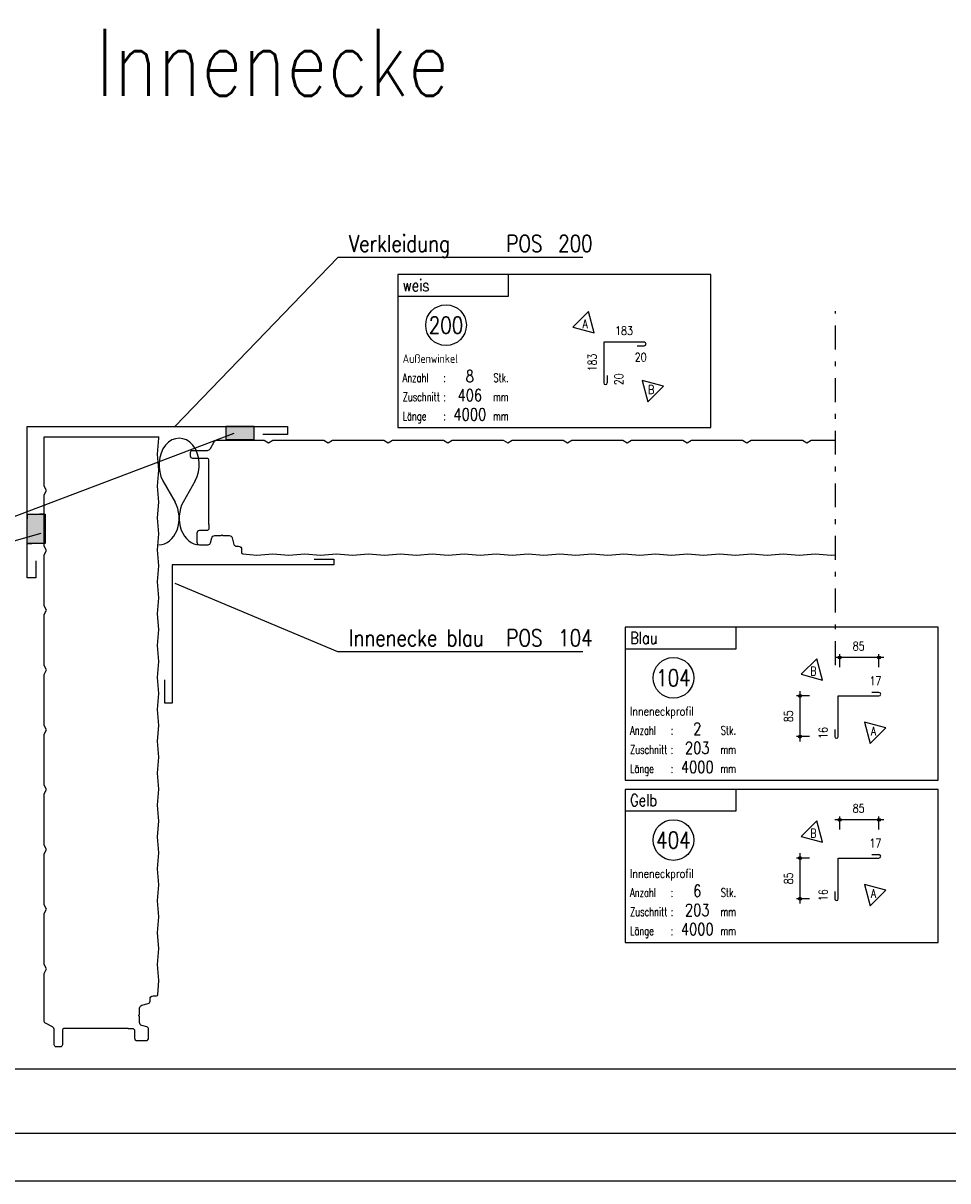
# Model space of a CAD drawing. Extents: x 0 to 238, y 0 to 168.
# Tile 2 of 31: x 22 to 42, y 0 to 24. Entities that reach past the tile are written whole.
import ezdxf
from ezdxf.enums import TextEntityAlignment as Align

# ---------------------------------------------------------------- set-up
doc = ezdxf.new("R2010")
doc.units = 0
doc.header["$LTSCALE"] = 2
doc.header["$MEASUREMENT"] = 0
for name, pattern in [('AUSGEZOGEN', [0]), ('PUNKT_WEIT', [5, 0, -5]), ('STRICHPUNKT', [1, 0.5, -0.25, 0, -0.25])]:
    doc.linetypes.add(name, pattern=pattern)
doc.layers.get('0').update_dxf_attribs({"linetype": 'CONTINUOUS'})
doc.layers.get('DEFPOINTS').update_dxf_attribs({"linetype": 'AUSGEZOGEN'})
for name, color, linetype in [('GER', 7, 'AUSGEZOGEN'), ('T__KONS', 3, 'CONTINUOUS'), ('T__KT', 7, 'AUSGEZOGEN'), ('T__RAND', 7, 'CONTINUOUS'), ('T__SCHR', 7, 'CONTINUOUS'), ('T__TEXT', 2, 'AUSGEZOGEN')]:
    doc.layers.add(name, color=color, linetype=linetype)
doc.styles.add('SIMPLEX7', font='simplexd', dxfattribs={"width": 0.7})
doc.styles.add('SIMPLEX8', font='simplexd', dxfattribs={"width": 0.8})

# ---------------------------------------------------------------- blocks, each defined once
blk = doc.blocks.new('ASO_BORDER')
at = {"color": 0, "linetype": 'ByBlock'}
blk.add_line((0, 0), (1, 0), dxfattribs=at)
blk = doc.blocks.new('SOFI-IRAN')
at = {"layer": 'T__RAND', "color": 0, "linetype": 'ByBlock', "xscale": 232.8, "yscale": 166.2}
blk.add_blockref('ASO_BORDER', (0, 0), dxfattribs=at)
blk = doc.blocks.new('KDTEXT')
at = {"layer": 'T__KT', "color": 2, "style": 'SIMPLEX8', "width": 0.8}
for tag, p in [('KD-NAME1', (0, 0.012)), ('KD-TITEL1', (0.329, 0.012)), ('KD-NAME2', (0, -0.047)), ('KD-TITEL2', (0.329, -0.047))]:
    blk.add_attdef(tag, p, '', height=0.035, dxfattribs=at)
at = {"layer": 'T__KT', "color": 3, "style": 'SIMPLEX8', "width": 0.8}
for tag, p in [('KD-POS1', (0.4373, 0.012)), ('KD-POS2', (0.4373, -0.047))]:
    blk.add_attdef(tag, p, '', height=0.035, dxfattribs=at)
blk = doc.blocks.new('*U599')
at = {"color": 0}
blk.add_solid([(26.71, 15.496), (27.302, 15.496), (26.71, 15.769), (27.302, 15.769)], dxfattribs=at)
blk = doc.blocks.new('*U600')
at = {"color": 0}
blk.add_solid([(22.553, 13.321), (22.91, 13.321), (22.553, 13.936), (22.91, 13.936)], dxfattribs=at)
blk = doc.blocks.new('ASOWDBLK')
at = {"color": 0, "linetype": 'Continuous'}
for p, q in [((0.05, 0.6), (0.2, 0.4)), ((0.45, 0.6), (0.3, 0.4))]:
    blk.add_line(p, q, dxfattribs=at)
for centre, start, end in [((0.25, 0.75), 323.1301, 216.8699), ((0, 0.25), 270, 36.8699), ((0.5, 0.25), 143.1301, 270)]:
    blk.add_arc(centre, 0.25, start, end, dxfattribs=at)
blk = doc.blocks.new('*U601')
at = {"color": 0, "linetype": 'ByBlock', "xscale": 1.689643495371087, "yscale": 2.225736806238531, "zscale": 1.689643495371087}
blk.add_blockref('ASOWDBLK', (25.31, 13.296), dxfattribs=at)
blk = doc.blocks.new('KT-DREIECK')
at = {"layer": 'T__KT'}
blk.add_lwpolyline([(-0.231, 0.133), (0, -0.266), (0.231, 0.133)], close=True, dxfattribs=at)
blk = doc.blocks.new('KT-TEXTE')
at = {"layer": 'T__KT', "color": 8}
blk.add_lwpolyline([(0, -3.2), (6.541, -3.2), (6.541, 0), (0, 0)], close=True, dxfattribs=at)
blk.add_lwpolyline([(0, -0.45), (2.315, -0.45), (2.315, 0)], dxfattribs=at)
at = {"layer": 'T__KT', "color": 1}
blk.add_circle((1.006, -1.058), 0.425, dxfattribs=at)
at = {"layer": 'GER', "style": 'SIMPLEX7', "width": 0.7}
for s, p in [('Anzahl', (0.1, -2.247)), ('Zuschnitt', (0.1, -2.647)), ('Länge', (0.1, -3.047))]:
    blk.add_text(s, height=0.18, dxfattribs=at).set_placement(p)
for s, p in [(':', (1.004, -2.247)), ('Stk.', (2.315, -2.247)), (':', (1.004, -2.647)), ('mm', (2.315, -2.647)), (':', (1.004, -3.047)), ('mm', (2.315, -3.047))]:
    blk.add_text(s, height=0.18, dxfattribs=at).set_placement(p, align=Align.RIGHT)
blk = doc.blocks.new('KT_INN01')
at = {"layer": 'T__KT', "color": 15}
for p, q in [((5.402, -0.636), (4.382, -0.636)), ((4.482, -0.836), (4.482, -0.566)), ((5.302, -0.836), (5.302, -0.566)), ((3.852, -1.436), (3.582, -1.436)), ((3.652, -2.386), (3.652, -1.336)), ((3.852, -2.286), (3.582, -2.286))]:
    blk.add_line(p, q, dxfattribs=at)
at = {"layer": 'T__KT', "color": 11}
for p, q in [((4.452, -2.286), (4.452, -1.436)), ((4.452, -1.436), (5.302, -1.436)), ((5.152, -1.361), (5.302, -1.361)), ((4.377, -2.135), (4.377, -2.285))]:
    blk.add_line(p, q, dxfattribs=at)
at = {"layer": 'T__KT', "color": 15}
for centre in [(4.482, -0.636), (5.302, -0.636), (3.652, -1.436), (3.652, -2.286)]:
    blk.add_circle(centre, 0.03, dxfattribs=at)
at = {"layer": 'T__KT', "color": 11}
for centre, start, end in [((5.302, -1.399), 270, 90), ((4.414, -2.285), 180, 357.5093)]:
    blk.add_arc(centre, 0.0375, start, end, dxfattribs=at)
at = {"layer": 'T__KT'}
blk.add_blockref('KT-TEXTE', (0, 0), dxfattribs=at)
for p, rotation in [((3.932, -0.916), 165), ((5.189, -2.174), 225)]:
    blk.add_blockref('KT-DREIECK', p, dxfattribs=dict(at, rotation=rotation))
at = {"layer": 'T__KT', "style": 'SIMPLEX8', "width": 0.8}
for s, p in [('B', (3.932, -0.916)), ('A', (5.189, -2.174))]:
    blk.add_text(s, height=0.18, dxfattribs=at).set_placement(p, align=Align.MIDDLE)
at = {"layer": 'T__KT', "color": 1, "style": 'SIMPLEX8', "width": 0.8}
blk.add_attdef('KT-HPOS', (0.1, -0.35), '', height=0.25, dxfattribs=at)
at = {"layer": 'T__KT', "style": 'SIMPLEX8', "width": 0.8}
for tag, p in [('KT-Z01', (4.877, -0.396)), ('KT-Z03', (5.227, -1.121))]:
    blk.add_attdef(tag, text='', height=0.18, dxfattribs=at).set_placement(p, align=Align.MIDDLE)
at = {"layer": 'T__KT', "color": 2, "style": 'SIMPLEX8', "width": 0.8}
blk.add_attdef('KT-UPOS', text='', height=0.35, dxfattribs=at).set_placement((1.006, -1.059), align=Align.MIDDLE)
at = {"layer": 'T__KT', "style": 'SIMPLEX8', "width": 0.8}
for tag, flags, p in [('KT-TYP', 1, (1.485, -0.846)), ('KT-AZK', 9, (1.485, -1.271))]:
    blk.add_attdef(tag, text='', height=0.18, dxfattribs=dict(at, flags=flags)).set_placement(p, align=Align.MIDDLE_LEFT)
at = {"layer": 'T__KT', "style": 'SIMPLEX8', "width": 0.8, "flags": 8}
blk.add_attdef('KT-NAME', (0.1, -1.847), '', height=0.18, dxfattribs=at)
at = {"layer": 'T__KT', "style": 'SIMPLEX8', "width": 0.8}
for tag, p in [('KT-Z02', (3.412, -1.861)), ('KT-Z04', (4.137, -2.21))]:
    blk.add_attdef(tag, text='', height=0.18, rotation=90, dxfattribs=at).set_placement(p, align=Align.MIDDLE)
at = {"layer": 'T__KT', "color": 1, "style": 'SIMPLEX8', "width": 0.8}
for tag, p in [('KT-STK', (1.504, -2.247)), ('KT-Z', (1.504, -2.647)), ('KT-L', (1.504, -3.047))]:
    blk.add_attdef(tag, text='', height=0.25, dxfattribs=at).set_placement(p, align=Align.CENTER)
blk = doc.blocks.new('KT_INN05')
at = {"layer": 'T__KT', "color": 11}
for p, q in [((5.152, -1.413), (4.302, -1.413)), ((4.302, -1.413), (4.302, -2.263)), ((5, -1.488), (5.15, -1.488)), ((4.377, -2.113), (4.377, -2.263))]:
    blk.add_line(p, q, dxfattribs=at)
for centre, start, end in [((5.15, -1.451), 270, 87.5093), ((4.339, -2.263), 180, 0)]:
    blk.add_arc(centre, 0.0375, start, end, dxfattribs=at)
at = {"layer": 'T__KT'}
blk.add_blockref('KT-TEXTE', (0, 0), dxfattribs=at)
for p, rotation in [((3.916, -1.027), 45), ((5.293, -2.404), 225)]:
    blk.add_blockref('KT-DREIECK', p, dxfattribs=dict(at, rotation=rotation))
at = {"layer": 'T__KT', "style": 'SIMPLEX8', "width": 0.8}
for s, p in [('A', (3.916, -1.027)), ('B', (5.293, -2.404))]:
    blk.add_text(s, height=0.18, dxfattribs=at).set_placement(p, align=Align.MIDDLE)
at = {"layer": 'T__KT', "color": 1, "style": 'SIMPLEX8', "width": 0.8}
blk.add_attdef('KT-HPOS', (0.1, -0.35), '', height=0.25, dxfattribs=at)
at = {"layer": 'T__KT', "color": 2, "style": 'SIMPLEX8', "width": 0.8}
blk.add_attdef('KT-UPOS', text='', height=0.35, dxfattribs=at).set_placement((1.006, -1.059), align=Align.MIDDLE)
at = {"layer": 'T__KT', "style": 'SIMPLEX8', "width": 0.8}
for tag, flags, p in [('KT-TYP', 1, (1.485, -0.846)), ('KT-AZK', 9, (1.485, -1.271))]:
    blk.add_attdef(tag, text='', height=0.18, dxfattribs=dict(at, flags=flags)).set_placement(p, align=Align.MIDDLE_LEFT)
for tag, p in [('KT-Z01', (4.727, -1.173)), ('KT-Z04', (5.075, -1.728))]:
    blk.add_attdef(tag, text='', height=0.18, dxfattribs=at).set_placement(p, align=Align.MIDDLE)
at = {"layer": 'T__KT', "style": 'SIMPLEX8', "width": 0.8, "flags": 8}
blk.add_attdef('KT-NAME', (0.1, -1.847), '', height=0.18, dxfattribs=at)
at = {"layer": 'T__KT', "style": 'SIMPLEX8', "width": 0.8}
for tag, p in [('KT-Z02', (4.062, -1.838)), ('KT-Z03', (4.617, -2.188))]:
    blk.add_attdef(tag, text='', height=0.18, rotation=90, dxfattribs=at).set_placement(p, align=Align.MIDDLE)
at = {"layer": 'T__KT', "color": 1, "style": 'SIMPLEX8', "width": 0.8}
for tag, p in [('KT-STK', (1.504, -2.247)), ('KT-Z', (1.504, -2.647)), ('KT-L', (1.504, -3.047))]:
    blk.add_attdef(tag, text='', height=0.25, dxfattribs=at).set_placement(p, align=Align.CENTER)

msp = doc.modelspace()

# ---------------------------------------------------------------- linework, layer by layer
at = {"layer": 'DEFPOINTS', "color": 6, "linetype": 'PUNKT_WEIT'}
for points in [[(27.302, 15.769), (26.71, 15.769), (26.71, 15.496), (27.302, 15.496)], [(22.91, 13.936), (22.553, 13.936), (22.553, 13.321), (22.91, 13.321)]]:
    msp.add_lwpolyline(points, close=True, dxfattribs=at)
at = {"layer": 'T__KONS', "color": 1, "linetype": 'STRICHPUNKT', "ltscale": 0.5}
msp.add_line((39.453, 10.779), (39.453, 18.175), dxfattribs=at)
at = {"layer": 'T__KONS', "color": 1}
for p, q in [((16.818, 11.814), (26.884, 15.625)), ((22.91, 15.553), (25.308, 15.553)), ((26.356, 13.722), (26.356, 14.929)), ((24.669, 3.186), (23.461, 3.186))]:
    msp.add_line(p, q, dxfattribs=at)
at = {"layer": 'T__KONS', "color": 2}
for points in [[(22.736, 12.957), (22.736, 12.604), (22.553, 12.604), (22.553, 15.769), (27.997, 15.769), (27.997, 15.598), (27.484, 15.598)], [(28.555, 12.991), (28.965, 12.991), (28.965, 12.877), (25.583, 12.877), (25.583, 9.986), (25.435, 9.986), (25.435, 10.475)]]:
    msp.add_lwpolyline(points, dxfattribs=at)
at = {"layer": 'T__KONS', "color": 1}
for points in [[(26.71, 15.496), (27.302, 15.496), (27.302, 15.769), (26.71, 15.769)], [(22.929, 13.321), (22.553, 13.321), (22.553, 13.936), (22.929, 13.936)]]:
    msp.add_lwpolyline(points, close=True, dxfattribs=at)
at = {"layer": 'T__KONS', "color": 2}
for points in [[(23.461, 3.186), (23.337, 3.186, 0.414214), (23.291, 3.14), (23.291, 2.845, -0.414214), (23.246, 2.799), (23.167, 2.799, -0.414214), (23.121, 2.845), (23.121, 3.151, 0.27453), (23.082, 3.216), (22.94, 3.294, -0.27453), (22.91, 3.344), (22.91, 4.337), (22.963, 4.428), (22.91, 4.519), (22.91, 5.587), (22.963, 5.678), (22.91, 5.769), (22.91, 6.837), (22.963, 6.928), (22.91, 7.019), (22.91, 8.087), (22.963, 8.178), (22.91, 8.269), (22.91, 9.337), (22.963, 9.428), (22.91, 9.519), (22.91, 10.587), (22.963, 10.678), (22.91, 10.769), (22.91, 11.837), (22.963, 11.928), (22.91, 12.019), (22.91, 13.087), (22.963, 13.178), (22.91, 13.269), (22.91, 14.337), (22.963, 14.428), (22.91, 14.519), (22.91, 15.553)], [(24.669, 3.186), (24.749, 3.186, -0.414214), (24.801, 3.134), (24.801, 2.985, 0.414214), (24.853, 2.933), (25.043, 2.933, 0.414214), (25.095, 2.985), (25.095, 3.168, 0.348658), (25.055, 3.219), (24.954, 3.246, -0.348658), (24.905, 3.308), (24.905, 3.429, 0.210241), (24.9, 3.442), (24.897, 3.444, -0.439926), (24.897, 3.469), (24.9, 3.472, 0.210241), (24.905, 3.484), (24.905, 3.608, -0.33946), (24.952, 3.669), (25.086, 3.705, 0.33946), (25.125, 3.755), (25.125, 3.804, -0.414214), (25.188, 3.868), (25.26, 3.868, 0.389689), (25.285, 3.891), (25.31, 4.186), (25.282, 4.519), (25.31, 4.853), (25.282, 5.186), (25.31, 5.52), (25.282, 5.853), (25.31, 6.186), (25.282, 6.52), (25.31, 6.853), (25.282, 7.187), (25.31, 7.52), (25.282, 7.853), (25.31, 8.187), (25.282, 8.52), (25.31, 8.854), (25.282, 9.187), (25.31, 9.52), (25.282, 9.854), (25.31, 10.187), (25.282, 10.521), (25.31, 10.854), (25.282, 11.187), (25.31, 11.521), (25.282, 11.854), (25.31, 12.188), (25.282, 12.521), (25.31, 12.854), (25.282, 13.188), (25.31, 13.521), (25.282, 13.855), (25.31, 14.188), (25.282, 14.521), (25.31, 14.855), (25.282, 15.188), (25.31, 15.522), (25.308, 15.553)], [(26.356, 14.929), (26.356, 15.054, 0.414214), (26.31, 15.099), (26.016, 15.099, -0.414214), (25.97, 15.145), (25.97, 15.224, -0.414214), (26.016, 15.269), (26.322, 15.269, 0.27453), (26.387, 15.308), (26.464, 15.45, -0.27453), (26.515, 15.48), (27.508, 15.48), (27.599, 15.428), (27.69, 15.48), (28.758, 15.48), (28.849, 15.428), (28.94, 15.48), (30.008, 15.48), (30.099, 15.428), (30.19, 15.48), (31.258, 15.48), (31.349, 15.428), (31.44, 15.48), (32.508, 15.48), (32.599, 15.428), (32.69, 15.48), (33.758, 15.48), (33.849, 15.428), (33.94, 15.48), (35.008, 15.48), (35.099, 15.428), (35.19, 15.48), (36.258, 15.48), (36.349, 15.428), (36.44, 15.48), (37.508, 15.48), (37.599, 15.428), (37.69, 15.48), (38.758, 15.48), (38.849, 15.428), (38.94, 15.48), (39.453, 15.48)], [(26.356, 13.722), (26.356, 13.642, -0.414214), (26.304, 13.59), (26.155, 13.59, 0.414214), (26.103, 13.538), (26.103, 13.348, 0.414214), (26.155, 13.296), (26.339, 13.296, 0.348658), (26.389, 13.336), (26.416, 13.437, -0.348658), (26.478, 13.486), (26.6, 13.486, 0.210241), (26.612, 13.491), (26.615, 13.494, -0.439926), (26.64, 13.494), (26.642, 13.491, 0.210241), (26.655, 13.486), (26.778, 13.486, -0.33946), (26.839, 13.439), (26.875, 13.304, 0.33946), (26.925, 13.266), (26.975, 13.266, -0.414214), (27.038, 13.202), (27.038, 13.131, 0.389689), (27.062, 13.105), (27.356, 13.08), (27.69, 13.109), (28.023, 13.08), (28.357, 13.109), (28.69, 13.08), (29.023, 13.109), (29.357, 13.08), (29.69, 13.109), (30.024, 13.08), (30.357, 13.109), (30.69, 13.08), (31.024, 13.109), (31.357, 13.08), (31.691, 13.109), (32.024, 13.08), (32.357, 13.109), (32.691, 13.08), (33.024, 13.109), (33.358, 13.08), (33.691, 13.109), (34.024, 13.08), (34.358, 13.109), (34.691, 13.08), (35.025, 13.109), (35.358, 13.08), (35.691, 13.109), (36.025, 13.08), (36.358, 13.109), (36.692, 13.08), (37.025, 13.109), (37.358, 13.08), (37.692, 13.109), (38.025, 13.08), (38.359, 13.109), (38.692, 13.08), (39.025, 13.109), (39.359, 13.08), (39.453, 13.088)]]:
    msp.add_lwpolyline(points, format="xyb", dxfattribs=at)
at = {"layer": 'T__KT', "color": 1}
for points in [[(34.169, 19.298), (29.049, 19.298), (25.648, 15.777)], [(11.121, 11.814), (16.818, 11.814), (22.851, 13.537)], [(34.169, 11.054), (29.049, 11.054), (25.648, 12.484)]]:
    msp.add_lwpolyline(points, dxfattribs=at)

# ---------------------------------------------------------------- block references
at = {"layer": 'DEFPOINTS', "color": 6, "linetype": 'Continuous', "xscale": 191.4579940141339, "yscale": 50.03289031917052, "zscale": 191.4579940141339}
msp.add_blockref('ASO_BORDER', (6.08, 2.339), dxfattribs=at)
at = {"layer": 'T__KONS', "color": 7}
for name, p, values in [('KT_INN05', (30.304, 18.943), {'KT-HPOS': 'weis', 'KT-UPOS': '200', 'KT-STK': '8', 'KT-Z': '406', 'KT-L': '4000', 'KT-Z01': '183', 'KT-Z02': '183', 'KT-NAME': 'Außenwinkel', 'KT-Z03': '20', 'KT-Z04': '20'}), ('KT_INN01', (35.057, 11.572), {'KT-HPOS': 'Blau', 'KT-UPOS': '104', 'KT-STK': '2', 'KT-Z': '203', 'KT-L': '4000', 'KT-Z01': '85', 'KT-Z02': '85', 'KT-NAME': 'Inneneckprofil', 'KT-Z03': '17', 'KT-Z04': '16'}), ('KT_INN01', (35.057, 8.182), {'KT-HPOS': 'Gelb', 'KT-UPOS': '404', 'KT-STK': '6', 'KT-Z': '203', 'KT-L': '4000', 'KT-Z01': '85', 'KT-Z02': '85', 'KT-NAME': 'Inneneckprofil', 'KT-Z03': '17', 'KT-Z04': '16'})]:
    msp.add_blockref(name, p, dxfattribs=at).add_auto_attribs(values)
at = {"layer": 'T__KT', "xscale": 10, "yscale": 10, "zscale": 10}
for p, values in [((29.281, 19.298), {'KD-NAME1': 'Verkleidung', 'KD-TITEL1': 'POS', 'KD-POS1': '200'}), ((29.281, 11.054), {'KD-NAME1': 'Innenecke blau', 'KD-TITEL1': 'POS', 'KD-POS1': '104'})]:
    msp.add_blockref('KDTEXT', p, dxfattribs=at).add_auto_attribs(values)
at = {"layer": 'T__RAND', "color": 7, "xscale": 237.8, "yscale": 168.2}
msp.add_blockref('ASO_BORDER', (0, 0), dxfattribs=at)
at = {"layer": 'T__RAND', "color": 3, "linetype": 'Continuous'}
msp.add_blockref('SOFI-IRAN', (4, 1), dxfattribs=at)
at = {"layer": 'T__SCHR', "color": 1}
for name in ['*U599', '*U601', '*U600']:
    msp.add_blockref(name, (0, 0), dxfattribs=at)

# ---------------------------------------------------------------- texts
at = {"layer": 'T__TEXT', "color": 4, "style": 'SIMPLEX8', "width": 0.8}
msp.add_text('Innenecke', height=1.4, dxfattribs=at).set_placement((23.985, 22.678))

doc.saveas('drawing.dxf')
